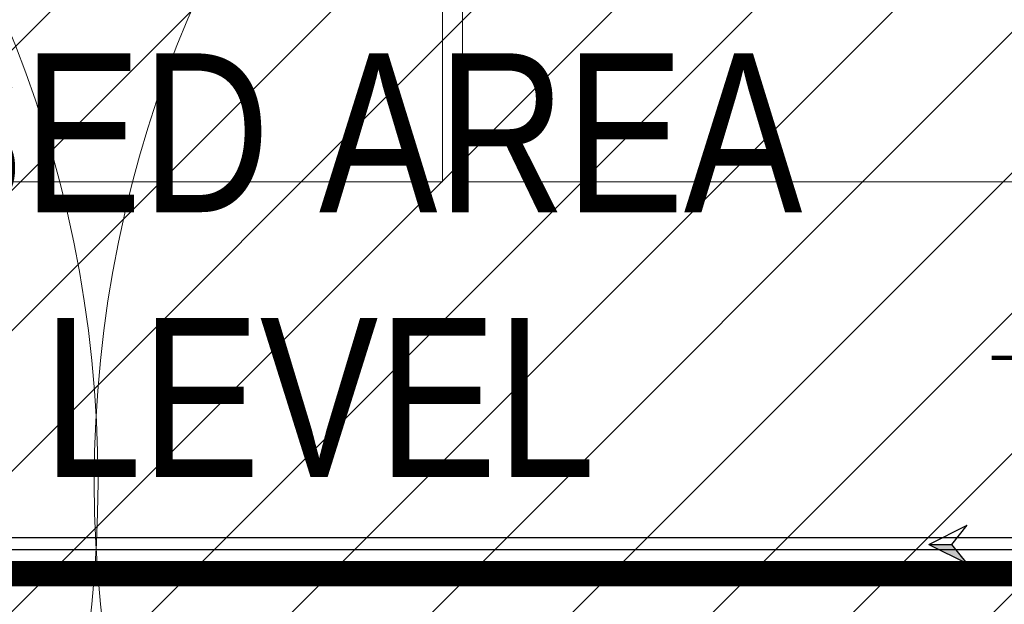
# Model space of a CAD drawing. Header units: millimetres. Extents: x -226731 to 126254, y -16359 to 60195.
# Tile 85 of 256: x -161617 to -160377, y 19567 to 20303. Entities that reach past the tile are written whole.
import ezdxf

# ---------------------------------------------------------------- set-up
doc = ezdxf.new("R2010")
doc.units = ezdxf.units.MM
doc.header["$LTSCALE"] = 0.1
doc.header["$MEASUREMENT"] = 0
doc.linetypes.add('CENTER', pattern=[2, 1.25, -0.25, 0.25, -0.25])
doc.linetypes.add('CONTINOUS', pattern=[0, 0, 0])
doc.layers.get('0').update_dxf_attribs({"lineweight": 5})
for name, color, linetype, lineweight in [('-P-Text', 7, 'Continuous', 18), ('0_CCE_ FF_SIDE WALL SPRINKLER', 6, 'Continuous', 0), ('0_CCE_FF_100 DIA PIPE', 11, 'Continuous', 0), ('EQUIPMENT', 30, 'Continuous', 5), ('SPRINKLER COVERAGE AREA', 1, 'Continuous', 9), ('TEXT', 70, 'Continuous', 5)]:
    doc.layers.add(name, color=color, linetype=linetype, lineweight=lineweight)
for name, color, linetype in [('0_CCE_PL Domestic pipe', 5, 'DOMESTIC_LINE'), ('0_CCE_PL_WATER SUPPLY ARROW', 7, 'Continuous'), ('FIRE FIGHTING SERVICES', 5, 'Continuous'), ('NPC-P-Waste Water Pipe', 5, 'Continuous')]:
    doc.layers.add(name, color=color, linetype=linetype)
doc.styles.add('ARIAL', font='arial.ttf')
doc.styles.add('Dominos CV Raman - X base$0$50', font='arial.ttf', dxfattribs={"height": 75})
doc.styles.add('romance', font='romans.shx', dxfattribs={"width": 0.8})
doc.styles.add('ROMAND', font='ROMAND.shx', dxfattribs={"width": 0.8, "height": 225})
doc.styles.get("Standard").update_dxf_attribs({"font": 'ARIALN.TTF'})
doc.linetypes.add('DOMESTIC_LINE', pattern='A,0.5,-0.2,["DWS",ARIAL,S=0.1,R=0,X=-0.1,Y=-0.05],-0.25', length=0.95)
doc.dimstyles.new('C', dxfattribs={"dimtxt": 175, "dimasz": 125, "dimexe": 100, "dimexo": 100, "dimgap": 100, "dimtad": 1, "dimdec": 0, "dimzin": 0, "dimdsep": 46, "dimtxsty": 'ROMAND', "dimcen": 0, "dimclrd": 5, "dimclre": 5, "dimclrt": 2, "dimadec": 0, "dimazin": 0, "dimtfac": 1, "dimtdec": 0, "dimtix": 1, "dimtmove": 2, "dimatfit": 3, "dimfxl": 0, "dimfrac": 1, "dimtolj": 1, "dimtzin": 0, "dimarcsym": 0})

# ---------------------------------------------------------------- blocks, each defined once
blk = doc.blocks.new('A$C57A56BFF')
at = {"color": 7}
for points in [[(-36.06, -0.03), (-4.65, 15.39)], [(-4.65, 15.39), (-17.28, -0.17)], [(-36.06, -0.03), (-17.28, -0.17)], [(-36.06, -0.03), (-4.88, -15.91)], [(-17.28, -0.17), (-4.88, -15.91)]]:
    blk.add_lwpolyline(points, dxfattribs=at)
blk.add_solid([(-17.28, -0.17), (-36.06, -0.03), (-4.65, 15.39)], dxfattribs=at)
blk = doc.blocks.new('A$C67E6678E')
at = {"layer": 'NPC-P-Waste Water Pipe', "true_color": 0xcd6928}
h = blk.add_hatch(dxfattribs=at)
h.set_pattern_fill('ANSI31', color=32, scale=1000)
h.set_pattern_definition([(45, (164851.16, -10699.63), (-88.38835, 88.38835), [])])
h.paths.add_polyline_path([(10643.2, 4336.7), (6342.1, 4336.7), (6342.1, 4814.1), (5642.5, 4814.1), (5642.5, 4508.5), (2241, 4508.5), (2241, 4950), (1634.9, 4950), (1634.9, 6045.3), (842.5, 6045.3), (842.5, 10025), (10643.2, 10025)])
at = {"layer": '-P-Text', "color": 0, "linetype": 'Continuous', "insert": (1909.8, 9561.1, 0), "char_height": 200, "width": 2435.176, "attachment_point": 1, "style": 'romance'}
blk.add_mtext('{\\fArial|b0|i0|c0|p34;250MM RAISED AREA\\PFROM SLAB LEVEL}', dxfattribs=at)
blk = doc.blocks.new('A$C2AD535C3')
at = {"layer": 'SPRINKLER COVERAGE AREA', "color": 1}
blk.add_circle((0, 0), 2500, dxfattribs=at)
blk = doc.blocks.new('G$C3584CA52')
at = {"layer": '0_CCE_FF_100 DIA PIPE', "color": 1, "linetype": 'CENTER', "ltscale": 5, "const_width": 32}
blk.add_lwpolyline([(0, -1615), (8045.9, -1615)], dxfattribs=at)
at = {"layer": '0_CCE_ FF_SIDE WALL SPRINKLER', "color": 240, "xscale": -0.6, "yscale": 0.6, "zscale": 0.6}
for p in [(0, -1500), (2995.2, -1500)]:
    blk.add_blockref('A$C2AD535C3', p, dxfattribs=at)
blk = doc.blocks.new('A$C643D7E06')
at = {"layer": '0_CCE_PL Domestic pipe', "color": 30, "linetype": 'CONTINOUS', "lineweight": -3, "ltscale": 150, "true_color": 0xf8991e}
for p, q in [((7049.8, 8951, 0), (1670.9, 8951, 0)), ((7049.8, 8936, 0), (1670.9, 8936, 0))]:
    blk.add_line(p, q, dxfattribs=at)
at = {"layer": '0_CCE_PL_WATER SUPPLY ARROW', "linetype": 'ByBlock', "lineweight": -3, "ltscale": 150, "xscale": -1.54161176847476, "yscale": 1.54161176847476, "zscale": 1.54161176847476, "rotation": 179.5904531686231}
blk.add_blockref('A$C57A56BFF', (4434.8, 8942.3, -2.9), dxfattribs=at)
at = {"layer": '-P-Text', "color": 0, "linetype": 'Continuous'}
blk.add_leader([(5484.7, 8958.3, 0), (5484.7, 9177.6, 0), (4458.5, 9177.6, 0)], dimstyle='C', override={"dimscale": 1, "dimtxt": 225, "dimasz": 50, "dimgap": 100, "dimtad": 0, "dimtxsty": 'ROMAND', "dimclrd": 0, "dimfxl": 0, "dimlwd": 65534, "dimarcsym": 1}, dxfattribs=at)

msp = doc.modelspace()

# ---------------------------------------------------------------- linework, layer by layer
at = {"layer": 'EQUIPMENT', "color": 8}
for points in [[(-161084.6, 20623.9), (-161084.6, 20098.8), (-161984.7, 20098.8), (-161984.7, 20623.9)], [(-160159.3, 20623.9), (-160159.3, 20098.8), (-161059.4, 20098.8), (-161059.4, 20623.9)]]:
    msp.add_lwpolyline(points, close=True, dxfattribs=at)

# ---------------------------------------------------------------- block references
at = {"layer": '0_CCE_PL Domestic pipe', "color": 0}
msp.add_blockref('A$C643D7E06', (-164851.2, 10699.6), dxfattribs=at)
at = {"layer": 'FIRE FIGHTING SERVICES'}
msp.add_blockref('G$C3584CA52', (-163018.3, 21220.5), dxfattribs=at)
at = {"layer": 'NPC-P-Waste Water Pipe', "color": 0}
msp.add_blockref('A$C67E6678E', (-164851.2, 10699.6), dxfattribs=at)

# ---------------------------------------------------------------- texts
at = {"layer": 'TEXT', "color": 8, "lineweight": 0, "ltscale": 100, "char_height": 75, "width": 199.215, "attachment_point": 1, "style": 'Dominos CV Raman - X base$0$50'}
for insert in [(-158157.4, 20125, 0), (-157426.3, 20110.6, 0)]:
    msp.add_mtext('\\pi-76.30502;EMPTY \\P\\pi-87.12528;DOUGH \\P\\pi-38.47248;TRAY', dxfattribs=dict(at, insert=insert))
at = {"layer": 'TEXT', "color": 8, "insert": (-160468.8, 19988.8), "char_height": 120, "width": 1155.234, "attachment_point": 1}
msp.add_mtext('\\pi227.35774;BOH AREA \\P\\pi317.19403;+150MM', dxfattribs=at)

doc.saveas('drawing.dxf')
